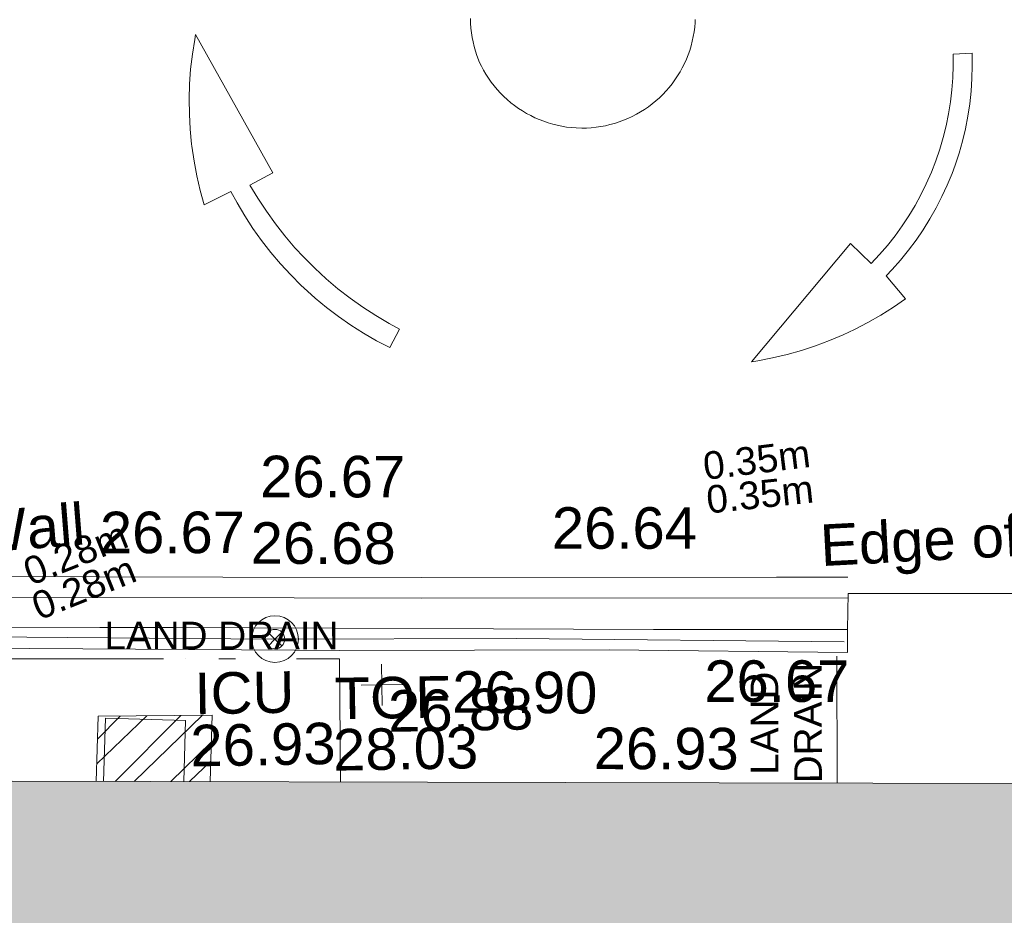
# Model space of a CAD drawing. Header units: millimetres. Extents: x -287732 to 520720, y -103372 to 287754.
# Tile 223 of 256: x 85025 to 93917, y -15964 to -7879. Entities that reach past the tile are written whole.
import ezdxf

# ---------------------------------------------------------------- set-up
doc = ezdxf.new("R2010")
doc.units = ezdxf.units.MM
for name, pattern in [('IMPORT-HIDDEN2 _3_', [4762.5, 3175, -1587.5]), ('IMPORT-UG_DRAINAGE_UNIDENTIFIED_QLB2 _2_', [2700, 1500, -300.0000000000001, 0, -250, 150, -300.0000000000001, 0, -200]), ('IMPORT-UG_ELEC_LV_QLB2 _2_', [2700, 1500, -300.0000000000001, 0, -250, 150, -300.0000000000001, 0, -200]), ('IMPORT-UG_ELEC_STREET LIGHTING_QLB2 _2_', [2700, 1500, -300.0000000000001, 0, -250, 150, -300.0000000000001, 0, -200])]:
    doc.linetypes.add(name, pattern=pattern)
for name, color, linetype, lineweight, true_color in [('00__TOPO__TOP_OF_FENCE_SYMBOL', 7, 'Continuous', 9, 0x666666), ('00_UAV_BUILDING_OUTLINE', 5, 'Continuous', 9, 0x0000ff), ('00_UAV_FENCE_2D', 7, 'Continuous', 9, 0x264c2f), ('00_UAV_LEVEL_SPOT', 7, 'Continuous', 9, 0x666666), ('00_UAV_ROAD_MARKING_ARROWS', 7, 'Continuous', 9, 0x999999), ('00_UAV_ROAD_MARKING_YELLOW_CONTINUOUS', 40, 'Continuous', 9, 0xffbf00), ('00_UAV_SERV_IC', 5, 'Continuous', 9, 0x0000ff), ('00_UAV_TOP_OF_FENCE', 6, 'Continuous', 9, 0xff00ff), ('00_UAV_WALL', 7, 'Continuous', 9, 0x7c00a5), ('12333-PUM-2D-U-0001-C01 - Rev2_REVIT IMPORT_dwg', 7, 'Continuous', 9, 0x767676), ('A_RHA_Line', 7, 'Continuous', 9, 0x00a600), ('PUM-CHAMBER EXTENTS', 6, 'IMPORT-HIDDEN2 _3_', 9, 0xff00ff), ('PUM-ELECTRIC-LV-QLB2', 1, 'IMPORT-UG_ELEC_LV_QLB2 _2_', 9, 0xff0000), ('PUM-UNIDENTIFIED-QLB2', 150, 'IMPORT-UG_DRAINAGE_UNIDENTIFIED_QLB2 _2_', 9, 0x007fff)]:
    doc.layers.add(name, color=color, linetype=linetype, lineweight=lineweight, true_color=true_color)
doc.layers.add('00_UAV_ROAD_EDGE', color=7, linetype='Continuous', lineweight=9)
doc.layers.add('A_RHA_Detail', color=7, linetype='Continuous', lineweight=9)
doc.styles.add('Arial_1', font='arial.ttf', dxfattribs={"height": 250})
doc.styles.add('Swis721 Lt BT_2', font='swissl.ttf', dxfattribs={"height": 375})

# ---------------------------------------------------------------- blocks, each defined once
blk = doc.blocks.new('12333-PUM-2D-U-0001-C01 - Rev2_REVIT IMPORT_dwg_MSL_Node_LineworkTOF-2077248-Site Location Plan Proposed')
at = {"layer": '00__TOPO__TOP_OF_FENCE_SYMBOL', "color": 254, "true_color": 0xcccccc, "flags": 128}
for points in [[(165.3591892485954, 165.3591892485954), (0, 0), (-165.3591892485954, 165.3591892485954)], [(165.3591892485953, -165.3591892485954), (0, 0), (-165.3591892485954, -165.3591892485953)]]:
    blk.add_lwpolyline(points, dxfattribs=at)
at = {"layer": '00__TOPO__TOP_OF_FENCE_SYMBOL', "color": 254, "true_color": 0xcccccc}
for radius in [562.5594001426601, 233.853208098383]:
    blk.add_circle((0, 0), radius, dxfattribs=at)
blk = doc.blocks.new('12333-PUM-2D-U-0001-C01 - Rev2_REVIT IMPORT_dwg_UAV-2077255-Site Location Plan Proposed')
at = {"layer": '00_UAV_LEVEL_SPOT', "color": 254, "true_color": 0xcccccc, "flags": 128}
for points in [[(500.0000000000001, 0), (0, 0), (0, 500.0000000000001)], [(0, -500.0000000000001), (0, 0), (-500.0000000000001, 0)]]:
    blk.add_lwpolyline(points, dxfattribs=at)
blk = doc.blocks.new('12333-PUM-2D-U-0001-C01 - Rev2_REVIT IMPORT_dwg_MGS62954_T2_Galway_ITM_3d_Rev1-2077680-Site Location Plan Proposed')
at = {"layer": '00_UAV_FENCE_2D', "color": 254, "true_color": 0xcccccc, "flags": 128}
blk.add_lwpolyline([(533994181.7725, 725540316.3135), (533991221.7725, 725540397.3135002), (533989010.7725001, 725540430.3135), (533986800.7725, 725540486.3134999), (533984467.7725, 725540532.3135), (533981433.905124, 725540578.8436933), (533981416.3975504, 725543376.3391793)], dxfattribs=at)
at = {"layer": '00_UAV_ROAD_EDGE', "color": 254, "true_color": 0xcccccc, "flags": 128}
blk.add_lwpolyline([(533994213.6675109, 725540426.43076), (533994223.951, 725540751.6535001), (533996478.9510001, 725540711.6535001), (533998564.9510001, 725540681.6535001), (533998897.8523305, 725540676.780356), (533999935.9067726, 725540661.5848957)], dxfattribs=at)
at = {"layer": '00_UAV_ROAD_MARKING_ARROWS', "color": 254, "true_color": 0xcccccc, "flags": 128}
blk.add_lwpolyline([(533992933.9085633, 725545956.0965953), (533992932.7796367, 725545929.3943529), (533992928.2838692, 725545886.8453239), (533992922.0102769, 725545844.5218811), (533992913.9698657, 725545802.4982737), (533992904.1767413, 725545760.8482257), (533992892.6480841, 725545719.6448052), (533992879.4041193, 725545678.9602975), (533992864.4680814, 725545638.8660764), (533992847.8661733, 725545599.4324812), (533992829.6275202, 725545560.7286918), (533992809.784119, 725545522.8226074), (533992788.3707818, 725545485.7807288), (533992765.425075, 725545449.6680398), (533992740.9872528, 725545414.547894), (533992715.1001878, 725545380.4819044), (533992687.8092945, 725545347.529834), (533992659.1624506, 725545315.7494924), (533992629.2099121, 725545285.1966329), (533992598.0042261, 725545255.9248556), (533992565.6001381, 725545227.9855131), (533992532.0544957, 725545201.4276203), (533992497.4261494, 725545176.2977692), (533992461.775849, 725545152.6400459), (533992425.1661374, 725545130.495954), (533992387.6612406, 725545109.9043419), (533992349.3269545, 725545090.9013342), (533992310.230531, 725545073.5202684), (533992270.4405579, 725545057.7916377), (533992230.0268407, 725545043.743034), (533992189.0602788, 725545031.3991046), (533992147.6127416, 725545020.7815043), (533992105.7569417, 725545011.9088603), (533992063.5663089, 725545004.7967383), (533992021.1148596, 725544999.4576147), (533991978.4770682, 725544995.900857), (533991935.7277358, 725544994.1327044), (533991892.9418594, 725544994.156259), (533991841.0502843, 725544996.5930387), (533991798.450484, 725545000.5791153), (533991756.0549706, 725545006.3455902), (533991713.9381202, 725545013.8823464), (533991672.17382, 725545023.1761624), (533991630.8353388, 725545034.2107335), (533991589.9951984, 725545046.9667013), (533991549.7250462, 725545061.4216877), (533991510.0955298, 725545077.5503333), (533991471.1761726, 725545095.3243433), (533991433.0352529, 725545114.7125361), (533991395.7396824, 725545135.680898), (533991359.3548902, 725545158.1926436), (533991323.9447078, 725545182.2082795), (533991289.5712565, 725545207.6856741), (533991256.2948393, 725545234.5801314), (533991224.173834, 725545262.8444697), (533991193.2645919, 725545292.4291031), (533991163.6213384, 725545323.2821306), (533991135.2960777, 725545355.3494254), (533991108.3385022, 725545388.5747306), (533991082.7959042, 725545422.8997576), (533991058.7130945, 725545458.2642887), (533991036.1323224, 725545494.6062825), (533991015.093202, 725545531.8619827), (533990995.6326436, 725545569.9660304), (533990977.784787, 725545608.8515779), (533990970.7796368, 725545625.3943529), (533990956.5276448, 725545665.4393668), (533990943.9650654, 725545706.0460659), (533990933.1139377, 725545747.1432123), (533990923.993298, 725545788.6587075), (533990916.6191472, 725545830.5197195), (533990911.004422, 725545872.6528094), (533990907.1589726, 725545914.984062), (533990905.0895452, 725545957.4392133), (533990904.7997704, 725545999.9437832)], dxfattribs=at)
for points in [[(533990123.7796367, 725543042.3943528), (533990004.9254866, 725543107.1855817), (533989888.888767, 725543176.8970727), (533989775.8730454, 725543251.4065282), (533989666.0765901, 725543330.5832338), (533989559.6920213, 725543414.2882861), (533989456.9059737, 725543502.3748381), (533989357.8987685, 725543594.6883564), (533989334.7796367, 725543617.394353), (533989240.6960746, 725543714.7210997), (533989150.7706609, 725543815.9022851), (533989065.1611554, 725543920.7604029), (533988984.0177463, 725544029.1114962), (533988907.4827865, 725544140.7654805), (533988835.6905445, 725544255.5264769), (533988768.7669682, 725544373.1931554), (533988714.7796367, 725544477.3943529), (533988470.7796368, 725544360.394353), (533988436.9296507, 725544491.6859809), (533988408.6072793, 725544624.2799339), (533988385.8622101, 725544757.9435974), (533988368.7343452, 725544892.4424797), (533988366.7796367, 725544911.394353), (533988356.0943614, 725545046.5577282), (533988351.0785136, 725545182.0499951), (533988351.7408926, 725545317.6334543), (533988358.080337, 725545453.070246), (533988370.0857243, 725545588.1227683), (533988387.7359937, 725545722.554093), (533988411.0001806, 725545856.1283824), (533988419.7796367, 725545899.394353), (533989096.7796367, 725544638.3943529), (533988886.7796369, 725544532.3943528), (533988956.4940132, 725544411.3677856), (533989031.2153048, 725544293.366714), (533989110.8124251, 725544178.5981529), (533989195.1457338, 725544067.2634442), (533989284.0672815, 725543959.5579075), (533989362.7796367, 725543871.394353), (533989459.7562874, 725543770.880406), (533989560.8569602, 725543674.5155877), (533989665.9042903, 725543582.4689543), (533989774.713989, 725543494.9019871), (533989887.0951671, 725543411.9683083), (533990002.8506699, 725543333.8134117), (533990121.7774227, 725543260.5744076), (533990215.7796368, 725543207.394353)], [(533994485.7796369, 725543726.3943529), (533994561.9672874, 725543805.3407116), (533994634.7821777, 725543887.4082289), (533994704.0965662, 725543972.4529297), (533994769.7888519, 725544060.3256174), (533994831.7437879, 725544150.8721333), (533994889.8526846, 725544243.9336281), (533994944.0135986, 725544339.3468399), (533994994.131514, 725544436.9443818), (533995042.5360853, 725544542.1111171), (533995084.0766929, 725544643.6564939), (533995121.3285834, 725544746.8523383), (533995154.2264041, 725544851.5176097), (533995182.7124413, 725544957.4686896), (533995206.7367207, 725545064.5197036), (533995226.2570952, 725545172.4828482), (533995241.23932, 725545281.1687194), (533995251.6571109, 725545390.386645), (533995257.4921917, 725545499.9450196), (533995258.7796367, 725545604.3943532), (533995428.7796368, 725545608.3943529), (533995428.6965714, 725545494.0943096), (533995423.8271897, 725545379.8980054), (533995414.1800345, 725545266.0057791), (533995399.77203, 725545152.6174365), (533995380.6284528, 725545039.9318998), (533995356.782887, 725544928.1468567), (533995328.2771664, 725544817.458417), (533995295.1612994, 725544708.0607657), (533995257.4933822, 725544600.1458231), (533995228.7796367, 725544526.394353), (533995183.5625479, 725544421.4185383), (533995133.9891912, 725544318.4283003), (533995080.1465353, 725544217.604319), (533995022.1290384, 725544119.1234739), (533994960.0384831, 725544023.1585339), (533994893.9837969, 725543929.877854), (533994824.0808625, 725543839.4450804), (533994750.4523134, 725543752.0188626), (533994673.2273191, 725543667.7525761), (533994617.7796368, 725543611.3943529), (533994789.7796367, 725543402.3943529), (533994677.6267192, 725543327.9470724), (533994562.45465, 725543258.2615716), (533994444.4654807, 725543193.4601026), (533994323.8662041, 725543133.656349), (533994220.7796367, 725543087.3943532), (533994095.934998, 725543037.050628), (533993969.0916927, 725542991.979014), (533993840.4722473, 725542952.2585815), (533993710.3023039, 725542917.9590144), (533993578.8102249, 725542889.1404848), (533993446.2266918, 725542865.8535513), (533993387.7796367, 725542857.3943529), (533994300.7796367, 725543911.394353)]]:
    blk.add_lwpolyline(points, close=True, dxfattribs=at)
at = {"layer": '00_UAV_ROAD_MARKING_YELLOW_CONTINUOUS', "color": 254, "true_color": 0xcccccc, "flags": 128}
for points in [[(533985208.7796369, 725541063.394353), (533988581.051397, 725540998.1666592), (533990378.7796367, 725540963.3943529), (533993580.1426007, 725540910.1076872), (533994223.7796367, 725540899.394353)], [(533994220.6627045, 725540712.1349066), (533990375.4102325, 725540776.1391091), (533989221.5348436, 725540798.4577821), (533985201.7959566, 725540876.2090176)]]:
    blk.add_lwpolyline(points, dxfattribs=at)
at = {"layer": '00_UAV_SERV_IC', "color": 254, "true_color": 0xcccccc}
blk.add_line((533987471.698705, 725539172.0603517), (533987497.7725001, 725539743.3135002), dxfattribs=at)
at = {"layer": '00_UAV_SERV_IC', "color": 254, "true_color": 0xcccccc, "flags": 128}
blk.add_lwpolyline([(533987497.7725001, 725539743.3135002), (533988220.7725002, 725539710.3135002), (533988195.5590028, 725539157.9086946)], dxfattribs=at)
at = {"layer": '00_UAV_WALL', "color": 254, "true_color": 0xcccccc, "flags": 128}
blk.add_lwpolyline([(533994209.7725, 725540219.3135002), (533992056.7725001, 725540280.3135), (533989626.9510003, 725540315.6535001), (533989217.5339903, 725540325.4533752), (533985866.9510001, 725540405.6535002), (533984218.7542733, 725540432.5848192), (533981276.9510002, 725540480.6535002), (533981280.6850449, 725542536.2303332), (533981282.3853922, 725543472.2648706), (533981549.951, 725543457.6535001), (533981510.951, 725540669.6535002), (533982516.4376055, 725540644.198143), (533983529.9003981, 725540618.5408572), (533983599.8779817, 725540616.7692727), (533987462.9397036, 725540561.1675512), (533988123.9510001, 725540551.6535002), (533992461.7248312, 725540456.5870606), (533992549.9510001, 725540454.6535001), (533994213.6675109, 725540426.43076)], close=True, dxfattribs=at)
at = {"xscale": 0.375, "yscale": 0.375, "zscale": 0.375}
for name, p in [('12333-PUM-2D-U-0001-C01 - Rev2_REVIT IMPORT_dwg_MSL_Node_LineworkTOF-2077248-Site Location Plan Proposed', (533989041.6297414, 725540430.1205008)), ('12333-PUM-2D-U-0001-C01 - Rev2_REVIT IMPORT_dwg_UAV-2077255-Site Location Plan Proposed', (533990000, 725540000.0000001))]:
    blk.add_blockref(name, p, dxfattribs=at)
at = {"layer": '00_UAV_BUILDING_OUTLINE', "color": 251, "true_color": 0x666666, "insert": (533991905.5756339, 725539580.7011446), "char_height": 375, "width": 1495.902363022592, "attachment_point": 1, "rotation": 358.8799952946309, "line_spacing_factor": 1.005061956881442, "style": 'Swis721 Lt BT_2'}
blk.add_mtext('26.93', dxfattribs=at)
at = {"layer": '00_UAV_LEVEL_SPOT', "insert": (533990051.8765643, 725539949.1441547), "char_height": 375, "width": 1495.902363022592, "attachment_point": 1, "line_spacing_factor": 1.005061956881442, "style": 'Swis721 Lt BT_2'}
blk.add_mtext('26.88', dxfattribs=at)
at = {"layer": '00_UAV_ROAD_EDGE', "color": 251, "true_color": 0x666666, "insert": (533993973.2948757, 725541376.8976194), "char_height": 375, "width": 3746.879252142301, "attachment_point": 1, "rotation": 1.9601190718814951, "line_spacing_factor": 1.005061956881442, "style": 'Swis721 Lt BT_2'}
blk.add_mtext('Edge of Road', dxfattribs=at)
at = {"layer": '00_UAV_ROAD_MARKING_YELLOW_CONTINUOUS', "color": 251, "true_color": 0x666666, "char_height": 375, "width": 1495.902363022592, "attachment_point": 1, "line_spacing_factor": 1.005061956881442, "style": 'Swis721 Lt BT_2'}
for s, insert, rotation in [('26.67', (533988936.736554, 725542087.755282), 358.8919025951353), ('26.64', (533991562.6514103, 725541576.0995338), 359.0155735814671), ('26.68', (533988840.581762, 725541488.4689683), 358.89190259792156)]:
    blk.add_mtext(s, dxfattribs=dict(at, insert=insert, rotation=rotation))
at = {"layer": '00_UAV_SERV_IC', "color": 251, "true_color": 0x666666, "char_height": 375, "attachment_point": 1, "line_spacing_factor": 1.005061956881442, "style": 'Swis721 Lt BT_2'}
for s, insert, width in [('ICU', (533988306.1604956, 725540138.2305974), 1021.012723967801), ('26.93', (533988261.332345, 725539667.8515965), 1495.902363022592)]:
    blk.add_mtext(s, dxfattribs=dict(at, insert=insert, width=width))
at = {"layer": '00_UAV_TOP_OF_FENCE', "color": 251, "true_color": 0x666666, "char_height": 375, "attachment_point": 1, "line_spacing_factor": 1.005061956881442, "style": 'Swis721 Lt BT_2'}
for s, insert, width in [('TOF', (533989571.0139553, 725540070.6518955), 1163.479615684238), ('28.03', (533989548.5903136, 725539607.2751907), 1495.902363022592)]:
    blk.add_mtext(s, dxfattribs=dict(at, insert=insert, width=width))
at = {"layer": '00_UAV_WALL', "color": 251, "true_color": 0x666666, "char_height": 375, "attachment_point": 1, "line_spacing_factor": 1.005061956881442, "style": 'Swis721 Lt BT_2'}
for s, insert, width, rotation in [('Wall', (533986311.8004839, 725541626.102679), 1130.237340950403, 3.5391398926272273), ('26.67', (533987480.5023631, 725541607.3927636), 1495.902363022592, 359.029380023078), ('26.90', (533990638.0576969, 725540112.954215), 1495.902363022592, 358.6288202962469), ('26.67', (533992914.7887106, 725540169.9686434), 1495.902363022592, 359.00311352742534)]:
    blk.add_mtext(s, dxfattribs=dict(at, insert=insert, width=width, rotation=rotation))
blk = doc.blocks.new('12333-PUM-2D-U-0001-C01 - Rev2_REVIT IMPORT_dwg-1620468-Site Location Plan Proposed')
at = {"layer": 'PUM-CHAMBER EXTENTS', "true_color": 0xffaaff}
h = blk.add_hatch(dxfattribs=at)
h.set_pattern_fill('FP_3', color=211, style=0, pattern_type=2)
h.set_pattern_definition([(45, (-533641079.65, -725615854.3560001), (-265.1650429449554, 265.1650429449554), []), (45, (-533640902.873, -725615854.3560001), (-265.1650429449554, 265.1650429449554), [])])
h.paths.add_polyline_path([(347353.656495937, -76701.0955066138), (347381.3501528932, -76100.3561787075), (346353.3501528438, -76093.35617860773), (346326.2597453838, -76681.00963290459)])
at = {"layer": 'PUM-CHAMBER EXTENTS', "color": 211, "linetype": 'Continuous', "true_color": 0xffaaff}
blk.add_line((346326.2597453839, -76681.00963290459), (346353.3501528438, -76093.35617860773), dxfattribs=at)
at = {"layer": 'PUM-CHAMBER EXTENTS', "color": 211, "linetype": 'Continuous', "true_color": 0xffaaff, "flags": 128}
blk.add_lwpolyline([(346353.3501528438, -76093.35617860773), (347381.3501528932, -76100.3561787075), (347353.656495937, -76701.09550661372)], dxfattribs=at)
at = {"layer": 'PUM-UNIDENTIFIED-QLB2', "color": 141, "true_color": 0xaad4ff}
blk.add_line((353015.1865374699, -76811.77989154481), (353032.3501528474, -75668.35617867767), dxfattribs=at)
at = {"layer": 'PUM-UNIDENTIFIED-QLB2', "color": 141, "true_color": 0xaad4ff, "flags": 128}
blk.add_lwpolyline([(348530.1722467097, -76724.0966955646), (348540.3501528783, -75612.35617869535), (338918.0328964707, -75450.33769512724)], dxfattribs=at)
blk.add_blockref('12333-PUM-2D-U-0001-C01 - Rev2_REVIT IMPORT_dwg_MGS62954_T2_Galway_ITM_3d_Rev1-2077680-Site Location Plan Proposed', (-533641079.6498471, -725615854.3561786))
at = {"layer": 'PUM-ELECTRIC-LV-QLB2', "char_height": 250, "width": 1160.025439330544, "attachment_point": 2, "line_spacing_factor": 0.9417779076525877, "style": 'Arial_1'}
for s, insert, rotation in [('0.35m', (352326.3675984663, -73756.45199237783), 6.051785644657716), ('0.35m', (352353.2336651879, -74068.76164943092), 5.00352213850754), ('0.28m', (346129.8711013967, -74501.53862943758), 20.80312464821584), ('0.28m', (346199.4307360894, -74813.34579502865), 20.955092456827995)]:
    blk.add_mtext(s, dxfattribs=dict(at, insert=insert, rotation=rotation))
at = {"layer": 'PUM-UNIDENTIFIED-QLB2', "char_height": 250, "attachment_point": 2, "line_spacing_factor": 0.9417779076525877, "style": 'Arial_1'}
for s, insert, width, rotation in [('LAND DRAIN', (347481.5066942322, -75258.8889115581), 2522.060585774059, 359.03535729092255), ('LAND\\PDRAIN', (352243.9865786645, -76259.29515308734), 1294.698577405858, 89.14001357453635)]:
    blk.add_mtext(s, dxfattribs=dict(at, insert=insert, width=width, rotation=rotation))

msp = doc.modelspace()

# ---------------------------------------------------------------- hatches: boundary and pattern name
at = {"layer": 'A_RHA_Detail', "true_color": 0xc0c0c0}
h = msp.add_hatch(color=9, dxfattribs=at)
h.paths.add_polyline_path([(-80880.60083809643, -68502.79057078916), (-80400.865924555, -68483.41509113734), (-80400.865924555, -62984.64684185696), (-24474.85765177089, -63009.32043784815), (-24456.14471271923, -50840.30023858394), (-36622.55041039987, -50831.65104353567), (-36622.55041039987, -44228.57792613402), (-50959.0526582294, -44218.38599194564), (-50959.0526582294, -42573.78171514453), (-54563.9325804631, -42571.21897729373), (-54565.69773352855, -45054.17447474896), (-92408.82109321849, -45027.27149621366), (-92411.78875845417, -49201.74309222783), (-100061.9988811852, -49201.74309222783), (-100052.2214449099, -64852.82557838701), (-86120.90825229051, -64852.82557838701), (-86092.1662649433, -62957.90041523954), (-84861.10047608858, -62957.90041523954), (-84854.79052929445, -68240.109737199), (-80870.60226892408, -68240.10973722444)])
h.paths.add_polyline_path([(-137238.9269902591, -68461.9384092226), (-132719.7426408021, -68433.0633692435), (-132847.0731201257, -62850.04282283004), (-130454.6837966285, -62916.63108078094), (-130498.2830220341, -61355.85393642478), (-117581.136331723, -61423.42893438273), (-117492.3908565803, -49183.91309190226), (-125136.5200282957, -49178.47881952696), (-125133.572703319, -45032.61887136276), (-163007.1824077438, -45005.6942194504), (-163007.1824076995, -44090.2963411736), (-163123.8521269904, -44090.21339942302), (-163122.6389897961, -42383.75184302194), (-166563.8543419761, -42383.75184298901), (-166565.034908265, -44044.39824208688), (-193158.4656786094, -44025.49275805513), (-193195.152889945, -62863.65652504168), (-137269.7106414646, -62916.63108078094), (-137254.3708868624, -65679.90523788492)])
h.paths.add_polyline_path([(120310.9497607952, -32334.28230164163), (120312.4652266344, -31610.73011961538), (133451.2244789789, -31638.24899384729), (133469.2230092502, -19717.98315780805), (121295.7536929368, -19692.48606430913), (121319.8434528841, -8190.941560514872), (112277.0825930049, -8172.001674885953), (112263.1770823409, -14811.1234547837), (78285.85310969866, -14739.95861438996), (78292.82277619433, -8167.077575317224), (75241.99098605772, -8160.673431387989), (69355.76844233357, -8152.931592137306), (69353.6659720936, -9156.74635762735), (68372.60878945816, -9154.691552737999), (68372.60878945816, -13705.52853215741), (69333.7233474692, -13707.54156770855), (69325.07112547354, -16249.53369228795), (66623.4489111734, -16249.53369228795), (66619.79243935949, -17995.29925530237), (65989.07757494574, -17995.2992552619), (65985.44262772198, -19730.78799483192), (57152.23993377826, -19712.28702421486), (57127.42535098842, -31559.89463417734), (70277.87165424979, -31587.43801817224), (70277.87165431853, -32271.7414715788), (78263.96947909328, -32285.12944888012), (78266.62661740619, -31019.79372153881), (112335.8856506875, -31091.15111860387), (112335.8856506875, -32317.57330553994), (119781.4233959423, -32333.17321913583)])
h.paths.add_polyline_path([(7503.717409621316, -1791.439263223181), (15482.43097392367, -674.0213231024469), (15484.0826588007, 148.1327206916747), (56188.28042539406, 205.5276654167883), (56155.84326007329, 14338.3166313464), (18016.62665935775, 14236.48149539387), (17967.9025208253, 34313.18372071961), (21727.10644863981, 34324.0692624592), (21708.90974962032, 40608.10218321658), (18009.66447159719, 40608.10218321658), (17995.54603706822, 45483.75063442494), (9770.084204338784, 45420.6329473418), (3966.213879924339, 45446.76585222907), (3984.771235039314, 14176.56786832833), (1023.062455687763, 14176.56786837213), (-276.5134647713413, 14190.52623461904), (-231.6790044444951, 5968.135265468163), (-226.4491536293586, 193.7444677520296), (553.0869992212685, 183.4716499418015), (7477.609307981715, 143.2867586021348), (7488.638446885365, -674.0213231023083)])
h.paths.add_polyline_path([(77755.59663317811, 53.47451145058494), (77729.51881611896, 1699.844979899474), (94464.47132486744, 1659.976083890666), (94606.37913471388, 17991.390236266), (88810.4190114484, 18015.03260816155), (88799.89418497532, 14436.74271609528), (69413.88950349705, 14457.8773889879), (69377.35724448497, 99.62816357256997), (75241.99098605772, 67.32134432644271)])
h.paths.add_polyline_path([(61252.12079701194, 46453.95617366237), (105774.7348988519, 46472.68783506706), (105768.2642198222, 61852.61234306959), (92285.13876309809, 61852.61234306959), (92308.59670399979, 65784.30757140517), (96107.4668000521, 65767.60445243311), (96059.68081117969, 75209.20847378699), (101084.8427276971, 75071.88872764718), (104988.0046543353, 74765.36560406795), (108403.6894220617, 74363.8408943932), (112009.2703903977, 73787.25420861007), (115645.3524815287, 73049.69667206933), (116890.8108051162, 72761.69136252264), (120208.9929833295, 71893.18353872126), (120865.241739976, 71703.68484519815), (124135.6329506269, 70669.67317906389), (127435.6253142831, 69480.50055823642), (127820.4368670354, 69394.93141813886), (128274.3081769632, 69331.69585753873), (128731.8791144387, 69306.66104516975), (129189.9401488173, 69320.00258290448), (129645.2782985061, 69371.62688826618), (130094.6997111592, 69461.17185603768), (130535.0520071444, 69588.00939074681), (130963.246434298, 69751.24981927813), (131376.2795165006, 69949.74812590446), (131771.2541232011, 70182.11198903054), (132162.5575600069, 70460.5404660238), (132496.0921583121, 70741.69081113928), (132820.871367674, 71064.98072578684), (133117.4593294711, 71414.31364272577), (133383.77568926, 71787.23923950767), (133616.5473239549, 72178.5372844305), (133817.1647262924, 72590.54524898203), (133982.6025969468, 73017.89547513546), (134111.7005086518, 73457.59040801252), (134203.5529320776, 73906.54590458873), (134257.5155883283, 74361.61286216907), (134272.5462649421, 74819.5993153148), (134250.5259875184, 75277.29281745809), (134189.6227572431, 75731.48297747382), (134090.9274700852, 76178.98397757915), (133955.1324028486, 76616.65691993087), (133783.1900598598, 77041.43184345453), (133576.3064937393, 77450.32925647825), (133335.932843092, 77840.48103920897), (133063.7551572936, 78209.15055532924), (132761.6825665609, 78553.75185442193), (132431.8338935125, 78871.8678050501), (132076.5227905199, 79161.26705197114), (131698.2415080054, 79419.91966861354), (131299.6434187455, 79646.01139197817), (131093.5942456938, 79746.34209763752), (132146.0467355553, 83110.22226145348), (122787.7632953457, 86282.54285518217), (121604.3555412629, 82800.3591886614), (117095.9864227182, 83870.84033785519), (116841.9598400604, 83526.35449572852), (116120.5435466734, 91221.93611972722), (110237.7341284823, 91274.27491021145), (110194.3680786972, 90435.39030214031), (104988.0046543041, 90486.49901390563), (104973.2761846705, 94309.82427956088), (103746.1314668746, 94309.8242795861), (103839.9937121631, 122852.1474271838), (96365.09202306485, 122931.9599470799), (96350.3400238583, 123952.4168585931), (104555.5505249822, 123902.1925226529), (104607.3234458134, 120248.5396156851), (125502.5015002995, 120134.1933400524), (125662.0200253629, 137657.3796882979), (114479.5865733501, 137699.2256881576), (114382.306264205, 129149.9458158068), (104644.159003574, 129187.9975073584), (104577.9931702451, 126217.3903144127), (101184.4926406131, 126159.1566967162), (101264.6166812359, 135959.2655565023), (89967.23178808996, 135988.8856164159), (89927.63362986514, 125823.6463181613), (93630.53562302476, 125840.7948842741), (93580.65688892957, 122931.9599470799), (88697.38835376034, 122904.7310126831), (88679.3898954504, 95739.09143775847), (86378.25848996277, 95739.09143775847), (86378.18187189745, 96178.1008337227), (83279.50743284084, 96200.92083327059), (83273.62493422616, 95735.74732133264), (70169.67509619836, 95733.22421950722), (70166.26842742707, 96272.07409347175), (66674.99731294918, 96257.14073655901), (66654.74538556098, 95755.71092136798), (65784.77231079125, 95755.71092136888), (65887.65094984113, 117470.630565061), (53473.3427162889, 117487.9046429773), (53434.44066309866, 98570.46349063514), (40649.41626916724, 98570.46349063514), (40610.16711559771, 94406.01479078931), (38853.82372868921, 94410.36303440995), (38848.65589191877, 89463.65332729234), (40612.46601912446, 89518.45976927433), (40665.38257362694, 86257.73741128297), (38372.19584460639, 86305.72309285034), (38369.79374539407, 76901.0507917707), (50937.9512507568, 76944.40198294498), (50922.88567286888, 74598.78180889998), (56484.9061132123, 74588.85093771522), (56484.9061132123, 75194.85181995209), (92465.4037153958, 75233.0258166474), (92645.92783662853, 71766.64845094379), (89810.55521366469, 69362.83965827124), (85313.16173974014, 69360.94750420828), (85313.16173974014, 66907.4050808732), (75210.14498263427, 66903.15451589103), (75210.14498263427, 63815.70944550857), (70819.40014309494, 63815.70999200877), (70819.21601505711, 64253.35708059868), (69456.83415683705, 64253.35708059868), (69455.7195737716, 66901.99623166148), (61303.32856759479, 66898.5668068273), (61304.56054988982, 63970.32021231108), (70500.41048208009, 63970.32021219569), (70500.4088543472, 61852.59006207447), (61245.6438848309, 61848.69637488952), (61252.03558504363, 46656.49344428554)])
h.paths.add_polyline_path([(-17153.16561239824, 48569.32684293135), (-17153.16561224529, 60770.38083685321), (-29362.88357759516, 60774.70428694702), (-29362.88357759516, 67399.20394580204), (-43507.24466814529, 67405.01911303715), (-43488.5313307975, 69093.07334175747), (-45766.41866231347, 69109.32868388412), (-45794.3462003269, 67405.01911303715), (-47272.11273194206, 67404.2124544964), (-47272.44887633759, 66454.91798908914), (-86004.56386332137, 66468.63299519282), (-86006.66970787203, 60521.58362721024), (-92662.87722510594, 60521.58362721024), (-92665.2138765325, 50184.35611932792), (-79752.0168396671, 50179.78309939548), (-79752.016597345, 48591.4932381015), (-17157.7163123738, 48569.32845417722)])
h.paths.add_polyline_path([(-201056.4185878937, 48628.75479108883), (-138377.9751621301, 48634.64535779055), (-138377.9751621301, 50133.28201003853), (-125467.710581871, 50134.49626164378), (-125468.6909603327, 60566.1903686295), (-132186.8595614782, 60565.86652591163), (-132187.4203588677, 66533.0197876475), (-170643.3098734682, 66805.61809689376), (-170643.3098732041, 67738.78475848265), (-200340.0100486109, 67488.93693764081), (-200348.7171487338, 60827.78025104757), (-201057.5650552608, 60827.71357558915), (-201056.6510294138, 51102.04313372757)])
h.paths.add_polyline_path([(-240051.5126725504, 54769.19491160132), (-239444.490259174, 54811.10754483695), (-239186.5396223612, 54841.92927608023), (-238764.8191577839, 54940.98166103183), (-238382.4735933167, 55122.46891388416), (-237990.3402229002, 55354.87497234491), (-237269.2031023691, 55936.21515020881), (-237032.4836384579, 56225.56611516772), (-236793.0039602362, 56569.31473944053), (-236554.5880578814, 57004.26389721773), (-236432.7219585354, 57267.46508908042), (-236300.081527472, 57753.26238983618), (-236250.7285154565, 58017.17885684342), (-236235.6490609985, 58516.21786804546), (-236233.2538429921, 58987.85640053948), (-236213.7029795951, 59823.48083769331), (-236363.8287855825, 59820.86038205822), (-236634.0279869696, 60698.06075827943), (-236391.9547756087, 61432.19726339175), (-236225.4740089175, 61435.10319600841), (-236201.6036569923, 62637.68779596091), (-232563.5271750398, 62639.28734435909), (-232563.5271750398, 63049.03842404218), (-232732.1945866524, 63049.15302218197), (-232860.1521277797, 63457.95890274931), (-232731.606808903, 63914.24862697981), (-232560.8209656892, 63914.24862697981), (-232515.1276847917, 70598.00033009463), (-240628.6947849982, 70598.85496273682), (-240629.7923196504, 72350.98321577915), (-246412.6011212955, 72347.36085933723), (-246412.6011212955, 70616.45923936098), (-254449.5805725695, 70618.60952619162), (-254454.637144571, 70754.06491720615), (-254469.7140363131, 73191.66276250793), (-263883.2532625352, 73267.83063688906), (-263902.4181505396, 68260.74348553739), (-263714.8217520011, 68259.82096572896), (-263552.9672900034, 67819.65434396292), (-263719.0883117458, 67392.2068408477), (-263913.6298699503, 67392.20684284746), (-263956.7001913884, 58633.76423459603), (-260181.1963171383, 58611.22607638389), (-260192.3146983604, 56354.25111579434), (-257184.684388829, 56339.46086021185), (-257213.4419957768, 57092.93866021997), (-257338.5163846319, 57093.27331223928), (-257471.0109294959, 57531.74572308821), (-257338.5163845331, 58062.22513696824), (-257203.4956297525, 58064.06881289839), (-257173.5751889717, 58598.54056692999), (-256478.2273617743, 58575.27357994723), (-256478.2273617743, 58788.51859473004), (-256013.0091299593, 58911.92701534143), (-255397.0786664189, 58780.99767617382), (-255397.0786664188, 58595.982422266), (-243809.885361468, 58585.92793201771), (-243805.3570672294, 58352.04527760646), (-243740.939469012, 57884.52572680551), (-243619.0830608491, 57421.84877545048), (-243424.3877545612, 56943.65915412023), (-243247.1437899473, 56608.24157713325), (-243003.0710579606, 56249.99021479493), (-242732.2093200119, 55932.75703082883), (-242371.7230178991, 55603.12658811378), (-242141.255125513, 55424.88676767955), (-241804.9643037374, 55216.88439822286), (-241529.4640827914, 55077.02869055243), (-241100.6275144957, 54917.18295003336), (-240836.2134980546, 54840.82833176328), (-240453.4486195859, 54788.60784130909), (-240218.9578693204, 54777.28227442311)])
h.paths.add_polyline_path([(40276.69022552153, 59895.36417752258), (40328.62676029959, 69196.9439153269), (36588.99968785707, 69217.8245910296), (36619.46637569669, 74674.25962428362), (32264.36460078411, 74687.02318924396), (32233.48293867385, 69156.26826306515), (11916.69390495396, 69269.70959686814), (11966.66200111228, 78218.75165974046), (29087.509017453, 78123.15526808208), (29143.44567205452, 88141.1370047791), (15719.348796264, 88216.09212953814), (15732.60379610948, 90589.9978889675), (4594.294101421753, 90652.19003489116), (4525.129359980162, 78265.12250449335), (10096.76365553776, 78234.01258731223), (10077.43887221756, 74773.03821910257), (4547.641142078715, 74803.91453678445), (4465.579974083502, 60107.1600234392), (19125.89094760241, 60025.30234268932), (19139.86249374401, 62527.53804644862), (31738.59196305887, 62457.19146404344), (31724.55430858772, 59943.11609815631), (38369.79364225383, 59906.01157293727)])
h.paths.add_polyline_path([(-246083.0241259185, 72334.29150213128), (-246083.0594797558, 72334.30275087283), (-246208.2905500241, 72334.29150213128)])
h.paths.add_polyline_path([(-114575.3004830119, 112178.0758695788), (-114575.3246435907, 112178.0758695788), (-114707.2752166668, 115801.5811617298)])
h.paths.add_polyline_path([(-154699.9178765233, 101760.4080976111), (-114382.050333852, 101776.0542914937), (-114382.050333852, 106926.9360164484), (-113755.641395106, 106927.1792101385), (-113757.5507412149, 111847.2721531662), (-114431.6837526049, 111847.2721531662), (-114431.8097758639, 112178.0758695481), (-114575.3004830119, 112178.0758695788), (-114578.9984943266, 121707.2390833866), (-123056.9849702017, 121707.2390833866), (-123068.8201032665, 156452.7036899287), (-119381.2340625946, 156454.1348067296), (-119381.2340625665, 160165.8597952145), (-115501.031452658, 160167.3662801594), (-115503.3750945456, 166206.5793118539), (-132411.7987151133, 166599.6604729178), (-132411.8243278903, 166665.6603411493), (-135275.0124468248, 166664.5490317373), (-135275.0124468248, 166628.1883101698), (-135911.3205076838, 166628.1944502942), (-135911.3479256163, 166352.1604668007), (-152521.1633846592, 166345.7146753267), (-152518.3680955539, 159142.6836790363), (-150699.3133726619, 159117.9265656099), (-150758.5477087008, 122560.691203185), (-151059.2005266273, 122560.691203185), (-151061.0981347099, 121302.4374932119), (-154138.3148337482, 121372.6012653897), (-154138.3148337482, 121865.1834517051), (-154704.3888425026, 121867.2611370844), (-154688.5451973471, 119352.3937021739), (-154745.5933227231, 119352.3715636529), (-154745.5763474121, 118722.1532660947), (-160794.1544526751, 118748.7442832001), (-160794.1544526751, 119410.5425977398), (-163852.1622693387, 119422.408321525), (-163855.0715294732, 118762.2003111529), (-167568.6765459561, 118778.5256058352), (-166634.6619849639, 124395.1277019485), (-166930.050559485, 124500.0918161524), (-167568.6765459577, 124707.6250903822), (-168028.2173235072, 124841.3808647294), (-168630.5006276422, 124991.3056740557), (-169238.2056069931, 125117.4693074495), (-169850.3952285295, 125219.6772876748), (-170466.1255403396, 125297.7720169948), (-171089.11025998, 125351.8553033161), (-171704.4065937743, 125381.1774255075), (-172325.0479971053, 125386.3595015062), (-172782.2248668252, 125374.5832362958), (-173401.7764235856, 125337.4554476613), (-174109.844898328, 125263.4341236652), (-174634.1213722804, 125190.4100126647), (-175245.0145766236, 125080.719099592), (-176047.1958093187, 124895.7675260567), (-176665.4852587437, 124724.7228134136), (-177045.3001228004, 124609.1129151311), (-177631.5127792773, 124405.2077276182), (-176665.4852586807, 118818.5158794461), (-177558.9402083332, 118822.4435768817), (-177662.2853368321, 125263.4341236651), (-176365.3912351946, 126542.9270807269), (-159462.2970490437, 126319.910391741), (-157057.7396790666, 128609.0850976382), (-157060.6673204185, 136153.1661957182), (-158638.8016610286, 137740.2441626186), (-159352.3735831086, 137740.2441626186), (-161634.4140634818, 140201.1078539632), (-168727.9404945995, 140256.8191146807), (-171035.0401161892, 137942.8847305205), (-174184.1459014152, 137942.8847305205), (-176460.1167434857, 140292.2858551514), (-177341.6856934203, 140292.2858551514), (-177341.7113613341, 140358.4281613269), (-183428.5803825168, 140356.0660244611), (-185921.6385985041, 137917.4639994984), (-185921.6385985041, 131757.3091155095), (-186906.8767412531, 131756.9267733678), (-187725.3914540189, 130809.9989183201), (-187724.058890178, 127376.1828148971), (-186481.0281350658, 126304.5577463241), (-186479.4846754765, 122327.2959175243), (-185176.2828158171, 121059.4673825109), (-180304.1129154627, 121059.4673824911), (-180304.1136492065, 118802.0484409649), (-193555.3706955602, 118802.0484409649), (-193555.368699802, 133117.8341649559), (-192593.6442938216, 133118.2073819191), (-192593.6442938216, 134200.8158367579), (-192224.6284783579, 134200.9592041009), (-192225.5653014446, 136615.0101267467), (-192595.0012460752, 136615.0101267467), (-192595.4357332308, 137734.4745165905), (-193589.2709668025, 137734.4746851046), (-193589.2685988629, 147474.570583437), (-193163.2062206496, 147492.8644732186), (-192765.7252967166, 147531.087133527), (-192359.9383250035, 147589.5931622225), (-192199.8207947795, 147616.5827294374), (-191882.7548926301, 147682.9245600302), (-191568.5380070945, 147761.6632019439), (-191257.654638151, 147852.677242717), (-190828.6072909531, 148002.2045655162), (-190647.7999969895, 148070.9514233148), (-190349.7690789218, 148197.8750094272), (-190056.9509284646, 148336.4013817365), (-189769.797051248, 148486.3169427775), (-189405.3590254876, 148698.0567944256), (-189132.906026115, 148873.2749095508), (-188867.542109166, 149059.0543929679), (-188609.6764469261, 149255.1087866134), (-188354.9814055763, 149465.3525772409), (-188079.6339208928, 149713.879248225), (-187884.9836199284, 149901.8220103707), (-187545.928247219, 150265.8040604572), (-187446.29984479, 150378.3960832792), (-187241.3270201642, 150629.2310214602), (-187046.3599558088, 150887.9197697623), (-186861.6992771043, 151154.0634500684), (-186546.1373636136, 151669.829875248), (-186524.4196769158, 151707.0632450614), (-163675.2898318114, 151669.829875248), (-163687.5843045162, 148134.07679455), (-157303.6541541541, 148136.492106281), (-157303.6541541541, 155759.91501608), (-157557.4317586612, 155765.0384228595), (-157555.9168973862, 166678.0466575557), (-187009.2021991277, 166699.7464767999), (-187013.0952111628, 162054.4009359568), (-188707.17754695, 162044.5925187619), (-188705.9961892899, 155021.5333641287), (-188737.9999316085, 154650.5326604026), (-188799.0133969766, 154283.1866125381), (-188857.2045401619, 154035.4341107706), (-188966.1106131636, 153679.3368924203), (-189102.6200311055, 153332.8820747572), (-189265.8911675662, 152998.2056672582), (-189454.9174011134, 152677.371060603), (-189645.2484685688, 152421.3220123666), (-189916.9563410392, 152104.2450531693), (-190212.7041973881, 151809.4634871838), (-190530.6686598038, 151538.7947471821), (-190868.8893671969, 151293.9075915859), (-191225.281078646, 151076.3118324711), (-191597.6465194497, 150887.3490191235), (-192092.8415776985, 150682.5621956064), (-192519.2468154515, 150561.8451365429), (-192903.8930791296, 150482.240889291), (-193187.215491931, 150440.8868273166), (-193594.1866364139, 150407.1257787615), (-193594.5952989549, 151459.9895227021), (-205369.2399268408, 151455.4201247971), (-205354.4523517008, 113350.0822379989), (-207187.1580384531, 113349.3710182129), (-207184.3024929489, 105991.0636522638), (-205312.8748221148, 105991.1901500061), (-205311.2362476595, 101769.6553082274), (-175488.6451201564, 101781.2285901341), (-175488.6451201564, 110889.6985621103), (-154703.4627663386, 110897.5679794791), (-154700.2792295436, 102691.5597281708)])
h.paths.add_polyline_path([(193735.9435693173, 113047.8274774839), (208865.0938716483, 114991.0266430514), (208976.1154123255, 114126.6471160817), (216447.8967332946, 115086.3281915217), (216038.7305308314, 118271.9702413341), (232648.5073383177, 120405.3421626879), (233425.993615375, 114352.0734369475), (240632.2017567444, 115277.6440988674), (239854.8412683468, 121329.9334727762), (256406.8682407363, 123455.8879629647), (257091.7572256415, 118089.1198988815), (264572.2871227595, 119040.8180953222), (261877.8350555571, 138524.7609215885), (259178.7147038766, 138221.6086035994), (259197.3483655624, 137439.0084132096), (254686.1480587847, 136897.0007612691), (255412.6810205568, 131314.8303176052), (240852.7447969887, 129522.4514056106), (239771.0426543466, 137918.8519126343), (240649.5822431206, 138010.1984551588), (240062.3063116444, 142776.6750342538), (239165.7694642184, 142685.0143484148), (237630.9646614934, 151018.3171732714), (266172.8791088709, 154560.7889781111), (271297.1876944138, 142612.4006970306), (276531.7397502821, 144861.098714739), (274941.5029779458, 148527.9037281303), (302074.5307653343, 160134.9084326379), (300215.9323773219, 164320.1841173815), (301528.1613272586, 164907.0997989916), (300405.1237791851, 167477.8916353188), (299016.6944531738, 166945.7181824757), (295626.7488506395, 174518.754428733), (294333.0289184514, 177537.1551681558), (287288.8475947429, 174518.754428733), (289427.6893504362, 169661.0163463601), (272956.7816584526, 162557.1203578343), (271943.2187787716, 164897.4305293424), (267016.3118217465, 162764.0369715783), (268502.3094164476, 159357.0430143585), (265200.4029574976, 157946.4096681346), (226856.416695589, 153146.7821792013), (227510.3041274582, 148852.0205334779), (228280.9873165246, 141179.0007483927), (227302.3544112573, 141050.281300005), (227895.3788235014, 136433.1758633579), (228748.5501749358, 136523.8855003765), (229602.3077302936, 128023.7667641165), (217691.2359889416, 126493.8999679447), (217642.3600127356, 126874.433267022), (215138.5007311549, 126552.8357430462), (215194.9980427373, 126112.965074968), (215015.6132226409, 126089.924757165), (214840.9672575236, 127449.66446064), (192258.7012018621, 124549.1816390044), (193486.3576426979, 114991.0266430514)])
h.paths.add_polyline_path([(-78076.24187439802, 117605.5188722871), (-78076.23951902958, 117610.0871211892), (-78070.318122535, 129485.7330792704), (-74723.15926543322, 129478.385255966), (-74723.15926543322, 125435.7860624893), (-48015.64546086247, 125380.0246061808), (-47996.55031653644, 135872.5822179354), (-61198.15919578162, 135901.5630078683), (-74714.72264144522, 135923.5088764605), (-74723.6287602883, 131865.2975510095), (-78070.318122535, 131872.642169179), (-78062.97909487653, 149549.7689430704), (-58292.26570492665, 149541.5607197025), (-58292.26570491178, 148946.2407608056), (-37707.70924046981, 148937.6946533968), (-37703.30827430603, 159740.0672041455), (-44148.26955755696, 159742.7429641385), (-44148.26955755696, 162961.3319174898), (-49829.95437583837, 162961.3319174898), (-49830.92144130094, 160632.0129326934), (-78494.09026625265, 160643.9130440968), (-78494.09026625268, 161615.1537738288), (-78739.225852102, 161615.2555472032), (-78691.7919454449, 168187.9195488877), (-90844.57645036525, 168126.8149079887), (-90962.52567694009, 152686.7636277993), (-89064.97866809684, 152685.9758215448), (-89079.54115380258, 117610.0871211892), (-78374.80218507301, 117605.6428258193)])
h.paths.add_polyline_path([(69254.82576126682, 129235.9722870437), (69259.97086178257, 136167.789247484), (86068.0992678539, 136131.0235193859), (86008.66431381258, 164703.3084147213), (58789.63167882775, 164723.511581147), (58789.63167882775, 170119.2062865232), (54460.1632489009, 170122.4198087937), (54457.21717773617, 166153.279245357), (47042.2151650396, 166158.7829869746), (47041.10931533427, 164668.9097040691), (39173.27935198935, 164674.7495545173), (39172.83712618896, 164078.9539098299), (17014.87910992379, 164095.4005254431), (17002.38841206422, 147267.1142245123), (12659.63471563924, 147267.1142245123), (12653.60087534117, 139137.9291796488), (17031.41608901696, 139134.6797717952), (17024.5879174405, 129935.3194463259), (39191.34773726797, 129918.8662983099), (39191.34773726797, 129258.2867272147), (69014.0340609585, 129236.1510132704)])
h.paths.add_polyline_path([(39265.62356917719, 139467.8223435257), (33050.91021530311, 139484.1586867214), (33087.56357182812, 153427.9220784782), (39277.60130889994, 153411.6505991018), (39277.60130890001, 152830.3127277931), (43058.29603858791, 152820.3745823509), (43024.83899408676, 140092.5601633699), (39267.2657899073, 140092.5601633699)])
h.paths.add_polyline_path([(1979.548949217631, 189123.2414339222), (18699.10403225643, 189180.0465563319), (18678.46874730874, 195253.6675675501), (24349.02704561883, 195272.9334348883), (24334.96888372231, 199550.7690688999), (28829.78348974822, 199566.0403168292), (28798.3577216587, 208815.6446464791), (24334.949615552, 208806.151404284), (24333.90624841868, 209113.2475694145), (16811.59093053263, 209087.6903002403), (16806.58456499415, 208843.5909093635), (6772.293057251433, 208809.4991440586), (6797.166076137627, 201488.5780549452), (-8471.058649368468, 201436.7038490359), (-8471.058649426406, 200429.0172028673), (-11856.09020770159, 200417.5164702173), (-11823.72827009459, 190892.3684138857), (-7614.729360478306, 190906.6685966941), (-7614.729360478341, 190170.8290169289), (-4608.619189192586, 190169.2993656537), (-4608.238782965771, 190916.8832264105), (1973.379031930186, 190939.2444180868), (1977.122761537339, 189837.3456693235)])
h.paths.add_polyline_path([(-20506.22133143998, 190640.0286460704), (-20122.28942212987, 206347.1214480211), (-41550.34215551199, 207015.2557957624), (-41462.26177903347, 210449.6195896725), (-31391.41053372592, 210152.0276719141), (-31078.64493155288, 223862.5743669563), (-44305.08575743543, 224230.7972280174), (-44490.79956591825, 211865.5542346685), (-47510.12209648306, 211942.9901385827), (-47722.57925071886, 203659.0205614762), (-47076.06680548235, 203635.3001465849), (-47175.4684425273, 199531.9403872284), (-46801.21126120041, 199520.4703269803), (-46873.68175963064, 195478.5899481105), (-44600.40472248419, 195425.2559779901), (-44685.88459507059, 192243.2795180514), (-38073.99929115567, 192135.6564362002), (-38104.39995468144, 191126.972250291), (-21537.79264466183, 190668.5723412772)])
h.paths.add_polyline_path([(16801.02360973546, 195961.500137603), (9656.615133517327, 196015.1086063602), (9643.838150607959, 199513.9922857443), (11631.77992468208, 199485.8321209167), (11631.7920940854, 203322.2460456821), (16806.58456511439, 203391.4855728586), (16801.0407710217, 195984.4293109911)])
h.paths.add_polyline_path([(122084.9264926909, 200536.2570557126), (122088.1805162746, 206386.1947929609), (125211.1061638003, 206386.1947929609), (125211.1162733, 206645.8932837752), (126202.7098976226, 206645.8932838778), (126203.0204769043, 207041.0477229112), (130401.4034741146, 206979.0758390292), (130444.2691124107, 209883.280297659), (126202.8383603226, 209945.8832030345), (126203.0204769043, 214624.1281189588), (127364.791950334, 214624.1281190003), (127365.2106673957, 225380.2058567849), (126159.8599207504, 225380.2527798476), (126207.4133336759, 241475.3410923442), (119482.5411291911, 241495.8747898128), (119479.2041949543, 246182.0096278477), (109943.9121324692, 246175.2196735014), (109953.2702601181, 233033.381429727), (115000.5285021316, 233033.3814296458), (114999.579292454, 208653.4991933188), (112026.3032630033, 208653.4991933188), (112024.3519988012, 200538.6761891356), (122024.6079402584, 200536.2715596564)])
h.paths.add_polyline_path([(30087.05071580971, 200986.75440713), (38030.67179071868, 201028.6865660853), (38030.67179071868, 202922.9731660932), (38109.89531492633, 202923.3913649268), (38067.25569096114, 208827.6066631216), (38013.35839378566, 208827.6672237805), (38012.38630971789, 209012.5383931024), (30044.90685988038, 208970.480297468), (30076.83023715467, 202922.9203834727)])
h.paths.add_polyline_path([(195986.2599417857, 205661.5722736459), (202896.8751332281, 206052.0074670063), (202676.8862551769, 209945.7611691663), (195766.2710618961, 209555.3259759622)])
h.paths.add_polyline_path([(-91652.40581580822, 206392.6172135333), (-79454.24421187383, 206432.5105635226), (-79629.29258199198, 238245.6998510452), (-68904.21147484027, 238215.095164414), (-68918.55832832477, 246312.9061543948), (-68918.56040493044, 246314.0782553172), (-68756.515268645, 246312.9061543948), (-68755.20581930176, 246638.9786699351), (-79620.07671794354, 246651.3624133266), (-79606.5628449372, 247343.5411849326), (-82154.50636787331, 247318.0695596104), (-82154.50636787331, 247488.1275895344), (-91640.64698348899, 247472.5371040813), (-91638.72040628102, 246846.4753752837), (-131470.3702759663, 246641.42150215), (-131470.3702759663, 250159.5419305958), (-142857.1087886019, 250176.7939677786), (-142864.0554935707, 246220.0701029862), (-165118.8027587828, 246272.3986783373), (-165040.0492656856, 253907.936045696), (-178677.4727934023, 253929.5079730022), (-178699.5521575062, 238176.7234097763), (-138599.3373496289, 238209.4781454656), (-138548.4479938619, 206627.5237025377), (-126646.6702863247, 206572.2299428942), (-126666.6805510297, 234825.8818836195), (-124962.7180531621, 234825.9534805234), (-124969.0241559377, 234688.4891474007), (-91595.61129713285, 234664.3133306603), (-91650.87307429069, 207155.5994723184)])
h.paths.add_polyline_path([(142123.7078574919, 209113.5383730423), (152768.4446292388, 209127.3137314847), (152745.2992288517, 227012.63380935), (142100.5623961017, 226998.8584508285), (142121.8067345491, 210582.5602643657)])
h.paths.add_polyline_path([(168998.8561129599, 209274.9592350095), (169026.8416078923, 226860.3446540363), (161686.6780314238, 226876.6646907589), (161647.6783165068, 209291.3037608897), (168846.6177107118, 209275.2977201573)])
h.paths.add_polyline_path([(49761.46820719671, 218476.5678095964), (49794.00484360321, 223316.1680811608), (41274.07755982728, 223363.4010619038), (41273.58999769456, 223290.8795634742), (32187.30576796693, 223351.9666549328), (32202.10532419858, 225553.2987454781), (20081.83724695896, 225634.7833114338), (20035.26675877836, 218707.7438801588), (31566.33951793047, 218630.2204881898), (31566.12891731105, 218598.8950898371), (49750.1971391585, 218476.6435849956)])
h.paths.add_polyline_path([(162361.9830851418, 234154.05208666), (162366.6425722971, 241589.9129272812), (135261.102696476, 241630.986197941), (135249.088870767, 234197.8735112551), (160249.0277027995, 234157.4671671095)])
h.paths.add_polyline_path([(176458.8604389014, 246709.5724700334), (176516.2484477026, 252173.1529804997), (168884.2833866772, 252253.3171281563), (168934.86529241, 257068.9279575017), (164355.0504715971, 257117.0331241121), (164296.1746742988, 251511.808811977), (164416.8965511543, 251510.5407811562), (164367.8024342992, 246836.573754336), (171460.1142273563, 246762.0779818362)])

# ---------------------------------------------------------------- linework, layer by layer
at = {"layer": 'A_RHA_Line', "color": 7}
for p, q in [((89957.53837059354, -14764.40473085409), (84957.54933772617, -14753.93235144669)), ((94957.5274035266, -14774.87710983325), (89957.53837058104, -14764.40473085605))]:
    msp.add_line(p, q, dxfattribs=at)

# ---------------------------------------------------------------- block references
at = {"layer": '12333-PUM-2D-U-0001-C01 - Rev2_REVIT IMPORT_dwg', "color": 254, "linetype": 'IMPORT-UG_ELEC_STREET LIGHTING_QLB2 _2_', "true_color": 0xffd4d4, "rotation": 0.9999999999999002}
msp.add_blockref('12333-PUM-2D-U-0001-C01 - Rev2_REVIT IMPORT_dwg-1620468-Site Location Plan Proposed', (-261895.0770586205, 55869.5817132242), dxfattribs=at)

doc.saveas('drawing.dxf')
